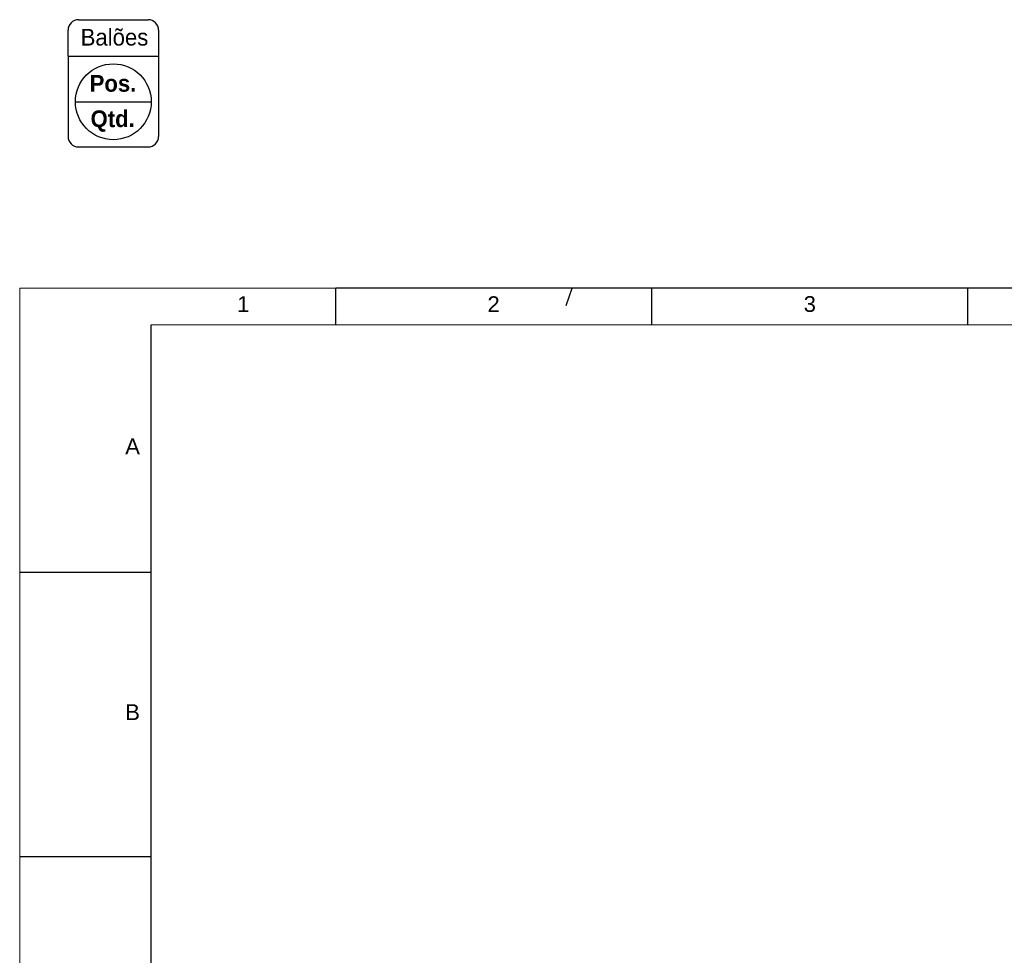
# Paper-space layout 'Sheet1' of a CAD drawing. Header units: millimetres. Extents: x -80341 to 21249, y 0 to 26255.
# Tile 18 of 154: x 0 to 4678, y 11681 to 16125. Entities that reach past the tile are written whole.
import ezdxf

# ---------------------------------------------------------------- set-up
doc = ezdxf.new("R2010")
doc.units = ezdxf.units.MM
doc.linetypes.add('SLD-Sólida', pattern=[0])
doc.layers.add('DETALHAMENTO', color=8, linetype='SLD-Sólida')
doc.styles.add('SLDTEXTSTYLE0', font='ARIALBD.TTF', dxfattribs={"width": 0.948})
doc.styles.add('SLDTEXTSTYLE1', font='ARIAL.TTF', dxfattribs={"width": 0.948})
doc.styles.add('SLDTEXTSTYLE2', font='ARIAL.TTF')

# ---------------------------------------------------------------- blocks, each defined once
blk = doc.blocks.new('SW_NOTE_0')
at = {"layer": 'DETALHAMENTO', "color": 0, "ltscale": 30, "insert": (100.5, 102.3), "char_height": 79.37, "attachment_point": 2, "style": 'SLDTEXTSTYLE0'}
blk.add_mtext('Qtd.', dxfattribs=at)
blk = doc.blocks.new('SW_NOTE_0_1')
at = {"layer": 'DETALHAMENTO', "color": 0, "ltscale": 30, "insert": (107.9, 102.3), "char_height": 79.37, "attachment_point": 2, "style": 'SLDTEXTSTYLE0'}
blk.add_mtext('Pos.', dxfattribs=at)
blk = doc.blocks.new('SW_NOTE_0_2')
at = {"layer": 'DETALHAMENTO', "color": 0, "ltscale": 30, "insert": (165, 102.3), "char_height": 79.37, "attachment_point": 2, "style": 'SLDTEXTSTYLE1'}
blk.add_mtext('Balões', dxfattribs=at)
blk = doc.blocks.new('Balões_1')
at = {"layer": 'DETALHAMENTO', "ltscale": 30}
for p, q in [((279.6, 8700), (610, 8700)), ((229.6, 8526.2), (229.6, 8650)), ((660, 8650), (660, 8526.2)), ((229.6, 8526.2), (660, 8526.2)), ((229.6, 8526.2), (229.6, 8145.8)), ((660, 8526.2), (660, 8145.8)), ((660, 8526.2), (660, 8145.8)), ((264.6, 8310.2), (625, 8310.2)), ((279.6, 8095.8), (610, 8095.8))]:
    blk.add_line(p, q, dxfattribs=at)
blk.add_circle((444.8, 8310.2), 180.2, dxfattribs=at)
for centre, start, end in [((279.6, 8650), 90, 180), ((610, 8650), 0, 90), ((279.6, 8145.8), 180, 270), ((610, 8145.8), 270, 0)]:
    blk.add_arc(centre, 50, start, end, dxfattribs=at)
at = {"layer": 'DETALHAMENTO', "color": 8, "ltscale": 30}
for name, p in [('SW_NOTE_0_2', (285.4, 8554.2)), ('SW_NOTE_0_1', (335.4, 8335)), ('SW_NOTE_0', (341.3, 8166.9))]:
    blk.add_blockref(name, p, dxfattribs=at)

psp = doc.layouts.new('Sheet1')

# ---------------------------------------------------------------- linework, layer by layer
at = {"color": 7, "linetype": 'SLD-Sólida', "lineweight": 18, "ltscale": 25}
for p, q in [((0, 14850), (0, 0)), ((1501.8, 14850), (0, 14850)), ((625, 14675), (20850, 14675))]:
    psp.add_line(p, q, dxfattribs=at)
at = {"layer": 'DETALHAMENTO', "color": 7, "linetype": 'SLD-Sólida', "ltscale": 25}
for p, q in [((1501.8, 14675), (1501.8, 14850)), ((2595.8, 14767.5), (2625, 14850)), ((3003.6, 14675), (3003.6, 14850)), ((4505.4, 14675), (4505.4, 14850)), ((625, 175), (625, 14675)), ((0, 13500), (625, 13500)), ((0, 12150), (625, 12150))]:
    psp.add_line(p, q, dxfattribs=at)
at = {"layer": 'DETALHAMENTO', "color": 7, "ltscale": 25}
for p, q in [((3003.6, 14850), (1501.8, 14850)), ((4505.4, 14850), (3003.6, 14850)), ((6007.1, 14850), (4505.4, 14850))]:
    psp.add_line(p, q, dxfattribs=at)

# ---------------------------------------------------------------- block references
at = {"layer": 'DETALHAMENTO', "ltscale": 25}
psp.add_blockref('Balões_1', (0, 7425), dxfattribs=at)

# ---------------------------------------------------------------- texts
at = {"color": 7, "linetype": 'Continuous', "lineweight": 0, "ltscale": 25, "insert": (1033, 14811.7), "char_height": 75, "attachment_point": 1, "style": 'SLDTEXTSTYLE2'}
psp.add_mtext('1', dxfattribs=at)
at = {"layer": 'DETALHAMENTO', "color": 7, "ltscale": 25, "char_height": 75, "attachment_point": 1, "style": 'SLDTEXTSTYLE2'}
for s, insert in [('2', (2222.6, 14811)), ('3', (3725.1, 14811.9)), ('A', (501.4, 14135.7)), ('B', (501.5, 12873.2))]:
    psp.add_mtext(s, dxfattribs=dict(at, insert=insert))

doc.saveas('drawing.dxf')
